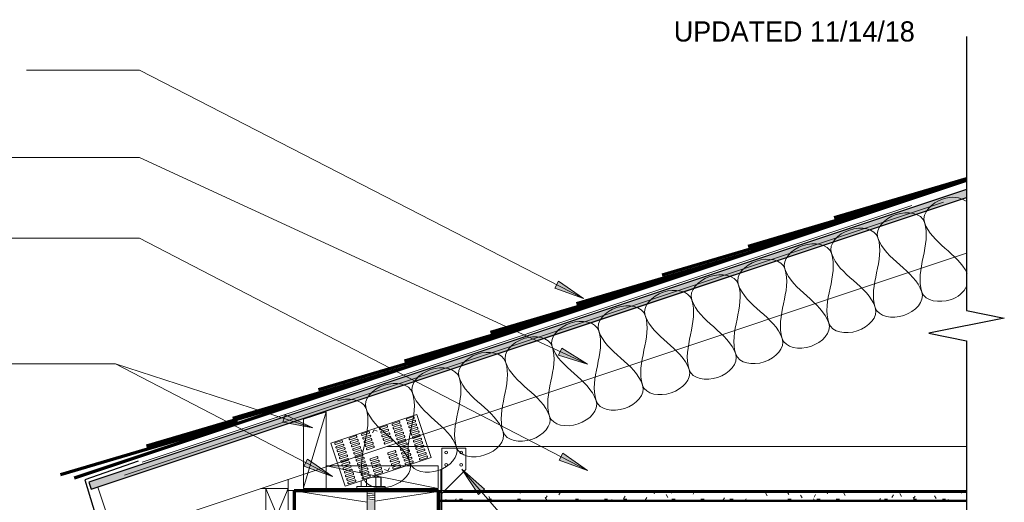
# Model space of a CAD drawing. Header units: inches. Extents: x 185 to 1314, y -40 to 187.
# Tile 22 of 28: x 936 to 1001, y 138 to 170. Entities that reach past the tile are written whole.
import ezdxf

# ---------------------------------------------------------------- set-up
doc = ezdxf.new("R2010")
doc.units = ezdxf.units.IN
doc.header["$MEASUREMENT"] = 0
for name, color, linetype, lineweight in [('A-ANNO-TEXT', 2, 'Continuous', 9), ('A-DETL', 5, 'Continuous', 9), ('A-DETL-GENF', 3, 'Continuous', 9), ('A-DETL-HLIN', 3, 'Continuous', 70), ('A-DETL-INSL', 8, 'Continuous', 9), ('A-DETL-LLIN', 3, 'Continuous', 9)]:
    doc.layers.add(name, color=color, linetype=linetype, lineweight=lineweight)

# ---------------------------------------------------------------- blocks, each defined once
blk = doc.blocks.new('Anchor Bolt8 - _OF_SHINGLE0')
at = {"layer": 'A-DETL-GENF'}
for p, q in [((-2, 7.25), (-0.84, 7.25)), ((-2, 7.25), (-2, 6.75)), ((-2, 6.75), (-0.84, 6.75)), ((-0.25, -2.5), (-0.25, 6.312)), ((0.25, -2.5), (0.25, 6.438)), ((-0.25, -1.75), (0.25, -1.805)), ((-0.25, -1.875), (0.25, -1.93)), ((-0.937, -2.5), (0.937, -2.5)), ((-0.937, -2.5), (-0.937, -2.625)), ((-0.25, -2), (0.25, -2.055)), ((-0.25, -2.125), (0.25, -2.18)), ((-0.25, -2.25), (0.25, -2.305)), ((-0.25, -2.375), (0.25, -2.432)), ((0.937, -2.5), (0.937, -2.625)), ((-0.937, -2.625), (0.937, -2.625)), ((-0.656, -2.625), (-0.656, -3.25)), ((-0.656, -3.25), (-0.091, -3.25)), ((-0.312, -2.625), (-0.312, -3.25)), ((-0.25, -3.25), (-0.25, -3.303)), ((-0.125, -3.25), (-0.099, -3.253)), ((0.313, -2.625), (0.313, -3.115)), ((0.656, -2.625), (0.656, -3.001))]:
    blk.add_line(p, q, dxfattribs=at)
for centre, radius, start, end in [((-0.562, 6.438), 0.812, 0, 72.53811), ((-0.688, 6.312), 0.438, 360, 31.45151)]:
    blk.add_arc(centre, radius, start, end, dxfattribs=at)
blk = doc.blocks.new('Gypsum Wallboar_OF_SHINGLE0')
at = {"layer": 'A-DETL-GENF'}
h = blk.add_hatch(dxfattribs=at)
h.set_pattern_fill('FP6_22', color=256, style=0, pattern_type=2)
h.set_pattern_definition([(0, (914.058, -8.614), (2.56, 0.64), [0.211, -1.709, 0.211, -1.709, -10.24]), (0, (914.058, -8.614), (2.56, 0.64), [-3.84, 0.211, -3.629, 0.211, -1.709, -4.48]), (0, (914.058, -8.614), (2.56, 0.64), [-9.6, 0.211, -1.069, 0.211, -2.989]), (120, (915.018, -8.294), (-1.83425626, 1.89702503), [0.211, -1.709, 0.211, -1.709, -10.24]), (120, (915.018, -8.294), (-1.83425626, 1.89702503), [-3.84, 0.211, -3.629, 0.211, -1.709, -4.48]), (120, (915.018, -8.294), (-1.83425626, 1.89702503), [-9.6, 0.211, -1.069, 0.211, -2.989]), (240, (915.338, -7.014), (-0.72574374, -2.53702503), [0.211, -1.709, 0.211, -1.709, -10.24]), (240, (915.338, -7.014), (-0.72574374, -2.53702503), [-3.84, 0.211, -3.629, 0.211, -1.709, -4.48]), (240, (915.338, -7.014), (-0.72574374, -2.53702503), [-9.6, 0.211, -1.069, 0.211, -2.989])])
h.paths.add_polyline_path([(0, 0.625), (0, 0), (34.937, 0), (34.937, 0.625), (0.306, 0.625), (0.177, 0.496), (0.177, 0.625)], flags=0)
at = {"layer": 'A-DETL-GENF', "lineweight": 30}
for p, q in [((0.177, 0.625), (0, 0.625)), ((0, 0.625), (0, 0)), ((0, 0), (34.937, 0)), ((34.937, 0.625), (0.306, 0.625))]:
    blk.add_line(p, q, dxfattribs=at)
at = {"layer": 'A-DETL-GENF'}
for p, q in [((0, 0.563), (0.177, 0.563)), ((0, 0.062), (34.937, 0.062)), ((0.244, 0.563), (34.937, 0.563))]:
    blk.add_line(p, q, dxfattribs=at)
blk = doc.blocks.new('Plywood-Section_OF_SHINGLE0')
at = {"layer": 'A-DETL-GENF'}
h = blk.add_hatch(dxfattribs=at)
h.set_pattern_fill('FP6_23', color=256, style=0, pattern_type=2)
h.set_pattern_definition([(341.565, (912.836, -7.746), (0.1404055, 0.42121526), []), (296.565, (912.836, -7.746), (0.42127508, -0.14042545), [0.628, -0.628]), (26.565, (912.836, -7.746), (0.42127508, -0.14042545), [0.628, -0.628])])
h.paths.add_polyline_path([(0, 0.5), (0, 0), (61.131, 0), (61.298, 0.5)], flags=0)
at = {"layer": 'A-DETL-GENF', "lineweight": 30}
for p, q in [((61.298, 0.5), (0, 0.5)), ((0, 0.5), (0, 0)), ((0, 0), (61.131, 0))]:
    blk.add_line(p, q, dxfattribs=at)
blk = doc.blocks.new('Dimension Lumbe_OF_SHINGLE0')
at = {"layer": 'A-DETL-GENF'}
for p, q in [((1.5, 0), (0, -3.5)), ((0, 0), (1.5, -3.5)), ((0, -3.5), (0, 0)), ((0, 0), (1.5, 0)), ((1.5, 0), (1.5, -3.5)), ((1.5, -3.5), (0, -3.5))]:
    blk.add_line(p, q, dxfattribs=at)
blk = doc.blocks.new('Break Line4 - B_OF_SHINGLE0')
at = {"layer": 'A-DETL-GENF', "lineweight": 30}
for p, q in [((-1, 0), (-0.5, 2.5)), ((-0.5, 2.5), (0.5, -2.5)), ((-19.155, 0), (-1, 0)), ((0.5, -2.5), (1, 0)), ((1, 0), (18.377, 0))]:
    blk.add_line(p, q, dxfattribs=at)

msp = doc.modelspace()

# ---------------------------------------------------------------- hatches: boundary and pattern name
at = {"layer": 'A-ANNO-TEXT'}
for points in [[(971.81239373, 152.39161482), (971.57155738, 151.92330303), (973.47056616, 151.24279207)], [(972.04813128, 147.94966199), (971.82739213, 147.47154871), (973.75357718, 146.87226522)], [(953.72181304, 143.53120364), (953.5591881, 143.03033318), (955.54274496, 142.66313886)], [(972.09961567, 140.99186733), (971.85706888, 140.52443911), (973.75357718, 139.83699035)], [(955.19201104, 140.59601479), (954.94919948, 140.12872406), (956.84531802, 139.440201)], [(966.52256214, 138.24920388), (966.92022842, 138.59442788), (965.41027699, 139.93210354)]]:
    msp.add_hatch(color=7, dxfattribs=at).paths.add_polyline_path(points, flags=0)
at = {"layer": 'A-DETL-GENF'}
h = msp.add_hatch(color=7, dxfattribs=at)
edge = h.paths.add_edge_path(flags=0)
edge.add_line((959.65493552, 129.84350197), (959.65493552, 137.85466959))
edge.add_line((959.65493552, 137.85466959), (959.15493552, 137.85466959))
edge.add_line((959.15493552, 137.85466959), (959.15493552, 129.71850197))
edge.add_spline(control_points=[(959.15493552, 129.71850197), (959.15535069, 129.64871427), (959.17331942, 129.50854732), (959.24721476, 129.3289689), (959.34858532, 129.18570093), (959.4629037, 129.07687387), (959.59584672, 128.99173581), (959.69406317, 128.95349226), (959.74449599, 128.93892665)], knot_values=[0, 0, 0, 0, 0.2093668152, 0.4186415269, 0.5759436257, 0.732750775, 0.8891892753, 1.0466714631, 1.0466714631, 1.0466714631, 1.0466714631], degree=3, periodic=0)
edge.add_line((959.74449599, 128.93892665), (959.74449599, 129.5844216))
edge.add_spline(control_points=[(959.74449599, 129.5844216), (959.7262426, 129.60918681), (959.69448863, 129.66255111), (959.66394224, 129.75064063), (959.65594309, 129.81248988), (959.65493552, 129.84350197)], knot_values=[0, 0, 0, 0, 0.0922958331, 0.1848230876, 0.2779084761, 0.2779084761, 0.2779084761, 0.2779084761], degree=3, periodic=0)

# ---------------------------------------------------------------- linework, layer by layer
at = {"layer": 'A-ANNO-TEXT', "color": 7}
for p, q in [((941.06528439, 166.36172603), (936.58450181, 166.36172603)), ((944.07145352, 166.36172603), (941.06528439, 166.36172603)), ((973.47056616, 151.24279207), (944.07145352, 166.36172603)), ((941.06528439, 160.57614411), (931.00450181, 160.57614411)), ((944.07145352, 160.57614411), (941.06528439, 160.57614411)), ((973.75357718, 146.87226522), (944.07145352, 160.57614411)), ((941.06528439, 155.23893533), (930.22450181, 155.23893533)), ((944.07145352, 155.23893533), (941.06528439, 155.23893533)), ((973.75357718, 139.83699035), (944.07145352, 155.23893533)), ((971.81239373, 152.39161482), (971.57155738, 151.92330303)), ((973.47056616, 151.24279207), (971.81239373, 152.39161482)), ((971.57155738, 151.92330303), (973.47056616, 151.24279207)), ((972.04813128, 147.94966199), (971.82739213, 147.47154871)), ((971.82739213, 147.47154871), (973.75357718, 146.87226522)), ((973.75357718, 146.87226522), (972.04813128, 147.94966199)), ((938.33813064, 146.90402411), (931.31950181, 146.90402411)), ((942.4811935, 146.90402411), (938.33813064, 146.90402411)), ((942.4811935, 146.90402411), (938.33813064, 146.90402411)), ((955.54274496, 142.66313886), (942.4811935, 146.90402411)), ((956.84531802, 139.440201), (942.4811935, 146.90402411)), ((953.72181304, 143.53120364), (953.5591881, 143.03033318)), ((955.54274496, 142.66313886), (953.72181304, 143.53120364)), ((953.5591881, 143.03033318), (955.54274496, 142.66313886)), ((972.09961567, 140.99186733), (971.85706888, 140.52443911)), ((973.75357718, 139.83699035), (972.09961567, 140.99186733)), ((955.19201104, 140.59601479), (954.94919948, 140.12872406)), ((956.84531802, 139.440201), (955.19201104, 140.59601479)), ((971.85706888, 140.52443911), (973.75357718, 139.83699035)), ((954.94919948, 140.12872406), (956.84531802, 139.440201)), ((966.92022842, 138.59442788), (965.41027699, 139.93210354)), ((965.41027699, 139.93210354), (966.52256214, 138.24920388)), ((965.41027699, 139.93210354), (972.79547932, 131.42502986)), ((966.52256214, 138.24920388), (966.92022842, 138.59442788))]:
    msp.add_line(p, q, dxfattribs=at)
at = {"layer": 'A-DETL', "lineweight": 70}
for p, q in [((990.0831547, 156.58981606), (998.85930583, 159.17859576)), ((939.74574243, 139.36196206), (998.85930583, 159.06648319)), ((984.39105492, 154.69244947), (996.14053922, 158.15829981)), ((978.69895513, 152.79508287), (990.44843943, 156.26093322)), ((973.00685534, 150.89771627), (984.75633964, 154.36356662)), ((967.31475555, 149.00034968), (979.06423985, 152.46620003)), ((961.62265576, 147.10298308), (973.37214007, 150.56883343)), ((955.93055597, 145.20561649), (967.68004028, 148.67146683)), ((950.23845619, 143.30824989), (961.98794049, 146.77410024)), ((944.5257902, 141.47373433), (956.2752745, 144.93958468)), ((938.83369041, 139.57636774), (950.58317471, 143.04221808))]:
    msp.add_line(p, q, dxfattribs=at)
at = {"layer": 'A-DETL'}
for p, q in [((944.23351344, 140.39872757), (995.22524071, 157.39597)), ((954.93055557, 143.2296771), (956.43055557, 143.7296771)), ((956.43055557, 143.7296771), (954.93055557, 138.68725197)), ((956.43055557, 143.7296771), (956.43055557, 138.65600197)), ((954.93055557, 138.65600197), (954.93055557, 143.2296771)), ((956.43055557, 140.15600197), (956.43055557, 138.65600197)), ((963.85930583, 140.15600197), (956.43055557, 140.15600197)), ((956.43055557, 140.15600197), (963.85930583, 138.65600197)), ((963.85930583, 138.65600197), (963.85930583, 140.15600197)), ((956.39930557, 138.65600197), (954.93055557, 138.65600197)), ((956.43055557, 138.65600197), (963.85930583, 138.65600197))]:
    msp.add_line(p, q, dxfattribs=at)
at = {"layer": 'A-DETL', "lineweight": 30}
for p, q in [((943.98188101, 140.46225145), (940.44682135, 139.21091089)), ((940.44682135, 139.21091089), (941.39694678, 136.10289518))]:
    msp.add_line(p, q, dxfattribs=at)
at = {"layer": 'A-DETL-HLIN'}
for p, q in [((963.86949599, 138.49975197), (954.30699599, 138.49975197)), ((954.30699599, 138.49975197), (954.30699599, 136.99975197)), ((963.86949599, 136.99975197), (963.86949599, 138.49975197))]:
    msp.add_line(p, q, dxfattribs=at)
at = {"layer": 'A-DETL-INSL'}
for points, start_tangent, end_tangent in [([(996.06877393, 156.2825705), (997.26780421, 157.82418086), (998.8669149, 157.65297261)], (-0.316227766, 0.9486832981), (0.826940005, -0.5622901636)), ([(992.98555321, 155.25483026), (994.18458349, 156.79644062), (996.06877393, 156.2825705)], (-0.316227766, 0.9486832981), (0.316227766, -0.9486832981)), ([(989.90233249, 154.22709002), (991.10136277, 155.76870038), (992.98555321, 155.25483026)], (-0.316227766, 0.9486832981), (0.316227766, -0.9486832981)), ([(996.06877393, 156.2825705), (995.89748389, 151.65773942)], (0.316227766, -0.9486832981), (0.316227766, -0.9486832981)), ([(998.88919854, 152.91446702), (996.06877393, 156.2825705)], (-0.4227789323, 0.9062328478), (-0.316227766, 0.9486832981)), ([(986.81911177, 153.19934978), (988.01814205, 154.74096014), (989.90233249, 154.22709002)], (-0.316227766, 0.9486832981), (0.316227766, -0.9486832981)), ([(992.98555321, 155.25483026), (992.81426317, 150.62999918)], (0.316227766, -0.9486832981), (0.316227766, -0.9486832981)), ([(995.89748389, 151.65773942), (992.98555321, 155.25483026)], (-0.316227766, 0.9486832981), (-0.316227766, 0.9486832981)), ([(983.73589105, 152.17160954), (984.93492133, 153.7132199), (986.81911177, 153.19934978)], (-0.316227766, 0.9486832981), (0.316227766, -0.9486832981)), ([(989.90233249, 154.22709002), (989.73104245, 149.60225894)], (0.316227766, -0.9486832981), (0.316227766, -0.9486832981)), ([(992.81426317, 150.62999918), (989.90233249, 154.22709002)], (-0.316227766, 0.9486832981), (-0.316227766, 0.9486832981)), ([(980.65267033, 151.1438693), (981.85170061, 152.68547966), (983.73589105, 152.17160954)], (-0.316227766, 0.9486832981), (0.316227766, -0.9486832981)), ([(986.81911177, 153.19934978), (986.64782173, 148.5745187)], (0.316227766, -0.9486832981), (0.316227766, -0.9486832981)), ([(989.73104245, 149.60225894), (986.81911177, 153.19934978)], (-0.316227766, 0.9486832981), (-0.316227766, 0.9486832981)), ([(983.73589105, 152.17160954), (983.56460101, 147.54677846)], (0.316227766, -0.9486832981), (0.316227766, -0.9486832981)), ([(986.64782173, 148.5745187), (983.73589105, 152.17160954)], (-0.316227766, 0.9486832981), (-0.316227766, 0.9486832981)), ([(995.89748389, 151.65773942), (997.78167433, 151.1438693), (998.8848264, 152.07017991)], (0.316227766, -0.9486832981), (0.4600684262, 0.8878834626)), ([(977.56944961, 150.11612906), (978.76847989, 151.65773942), (980.65267033, 151.1438693)], (-0.316227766, 0.9486832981), (0.316227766, -0.9486832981)), ([(992.81426317, 150.62999918), (994.69845361, 150.11612906), (995.89748389, 151.65773942)], (0.316227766, -0.9486832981), (-0.316227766, 0.9486832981)), ([(974.4862289, 149.08838882), (975.68525918, 150.62999918), (977.56944961, 150.11612906)], (-0.316227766, 0.9486832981), (0.316227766, -0.9486832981)), ([(980.65267033, 151.1438693), (980.48138029, 146.51903822)], (0.316227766, -0.9486832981), (0.316227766, -0.9486832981)), ([(983.56460101, 147.54677846), (980.65267033, 151.1438693)], (-0.316227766, 0.9486832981), (-0.316227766, 0.9486832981)), ([(977.56944961, 150.11612906), (977.39815957, 145.49129799)], (0.316227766, -0.9486832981), (0.316227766, -0.9486832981)), ([(980.48138029, 146.51903822), (977.56944961, 150.11612906)], (-0.316227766, 0.9486832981), (-0.316227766, 0.9486832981)), ([(989.73104245, 149.60225894), (991.61523289, 149.08838882), (992.81426317, 150.62999918)], (0.316227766, -0.9486832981), (-0.316227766, 0.9486832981)), ([(971.40300818, 148.06064858), (972.60203846, 149.60225894), (974.4862289, 149.08838882)], (-0.316227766, 0.9486832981), (0.316227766, -0.9486832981)), ([(986.64782173, 148.5745187), (988.53201217, 148.06064858), (989.73104245, 149.60225894)], (0.316227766, -0.9486832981), (-0.316227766, 0.9486832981)), ([(968.31978746, 147.03290834), (969.51881774, 148.5745187), (971.40300818, 148.06064858)], (-0.316227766, 0.9486832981), (0.316227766, -0.9486832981)), ([(974.4862289, 149.08838882), (974.31493886, 144.46355775)], (0.316227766, -0.9486832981), (0.316227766, -0.9486832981)), ([(977.39815957, 145.49129799), (974.4862289, 149.08838882)], (-0.316227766, 0.9486832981), (-0.316227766, 0.9486832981)), ([(983.56460101, 147.54677846), (985.44879145, 147.03290834), (986.64782173, 148.5745187)], (0.316227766, -0.9486832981), (-0.316227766, 0.9486832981)), ([(965.23656674, 146.00516811), (966.43559702, 147.54677846), (968.31978746, 147.03290834)], (-0.316227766, 0.9486832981), (0.316227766, -0.9486832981)), ([(971.40300818, 148.06064858), (971.23171814, 143.43581751)], (0.316227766, -0.9486832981), (0.316227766, -0.9486832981)), ([(974.31493886, 144.46355775), (971.40300818, 148.06064858)], (-0.316227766, 0.9486832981), (-0.316227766, 0.9486832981)), ([(980.48138029, 146.51903822), (982.36557073, 146.00516811), (983.56460101, 147.54677846)], (0.316227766, -0.9486832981), (-0.316227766, 0.9486832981)), ([(968.31978746, 147.03290834), (968.14849742, 142.40807727)], (0.316227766, -0.9486832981), (0.316227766, -0.9486832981)), ([(971.23171814, 143.43581751), (968.31978746, 147.03290834)], (-0.316227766, 0.9486832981), (-0.316227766, 0.9486832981)), ([(962.15334602, 144.97742787), (963.3523763, 146.51903822), (965.23656674, 146.00516811)], (-0.316227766, 0.9486832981), (0.316227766, -0.9486832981)), ([(977.39815957, 145.49129799), (979.28235001, 144.97742787), (980.48138029, 146.51903822)], (0.316227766, -0.9486832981), (-0.316227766, 0.9486832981)), ([(959.0701253, 143.94968763), (960.26915558, 145.49129799), (962.15334602, 144.97742787)], (-0.316227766, 0.9486832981), (0.316227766, -0.9486832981)), ([(965.23656674, 146.00516811), (965.0652767, 141.38033703)], (0.316227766, -0.9486832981), (0.316227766, -0.9486832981)), ([(968.14849742, 142.40807727), (965.23656674, 146.00516811)], (-0.316227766, 0.9486832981), (-0.316227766, 0.9486832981)), ([(974.31493886, 144.46355775), (976.19912929, 143.94968763), (977.39815957, 145.49129799)], (0.316227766, -0.9486832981), (-0.316227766, 0.9486832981)), ([(962.15334602, 144.97742787), (961.98205598, 140.35259679)], (0.316227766, -0.9486832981), (0.316227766, -0.9486832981)), ([(965.0652767, 141.38033703), (962.15334602, 144.97742787)], (-0.316227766, 0.9486832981), (-0.316227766, 0.9486832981)), ([(957.18593486, 144.46355775), (959.0701253, 143.94968763)], (0.9486832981, 0.316227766), (0.316227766, -0.9486832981)), ([(971.23171814, 143.43581751), (973.11590858, 142.92194739), (974.31493886, 144.46355775)], (0.316227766, -0.9486832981), (-0.316227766, 0.9486832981)), ([(959.0701253, 143.94968763), (958.89883526, 139.32485655)], (0.316227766, -0.9486832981), (0.316227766, -0.9486832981)), ([(961.98205598, 140.35259679), (959.0701253, 143.94968763)], (-0.316227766, 0.9486832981), (-0.316227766, 0.9486832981)), ([(968.14849742, 142.40807727), (970.03268786, 141.89420715), (971.23171814, 143.43581751)], (0.316227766, -0.9486832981), (-0.316227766, 0.9486832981)), ([(965.0652767, 141.38033703), (966.94946714, 140.86646691), (968.14849742, 142.40807727)], (0.316227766, -0.9486832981), (-0.316227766, 0.9486832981)), ([(961.98205598, 140.35259679), (963.86624642, 139.83872667), (965.0652767, 141.38033703)], (0.316227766, -0.9486832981), (-0.316227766, 0.9486832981)), ([(958.89883526, 139.32485655), (960.7830257, 138.81098643), (961.98205598, 140.35259679)], (0.316227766, -0.9486832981), (-0.316227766, 0.9486832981))]:
    msp.add_spline(points, degree=3, dxfattribs=dict(at, start_tangent=start_tangent, end_tangent=end_tangent))
at = {"layer": 'A-DETL-LLIN'}
for p, q in [((997.33512577, 157.61002314), (943.06519262, 139.52004542)), ((998.85930583, 154.23955666), (942.40859658, 135.42265358)), ((983.44801778, 152.79178459), (942.99135809, 139.30623136)), ((956.74877844, 141.65252728), (962.44087823, 143.54989387)), ((962.44087823, 143.54989387), (963.38956153, 140.70384398)), ((960.80044669, 142.93720257), (960.79723257, 142.87025042)), ((960.79723257, 142.87025042), (960.83997516, 142.81861716)), ((961.27478834, 143.09531646), (960.80044669, 142.93720257)), ((960.83997516, 142.81861716), (961.31431681, 142.97673105)), ((961.31753093, 143.0436832), (961.27478834, 143.09531646)), ((961.31431681, 142.97673105), (961.31753093, 143.0436832)), ((961.74912999, 143.25343034), (961.74591587, 143.18647818)), ((961.74591587, 143.18647818), (961.78865846, 143.13484493)), ((962.22347164, 143.41154422), (961.74912999, 143.25343034)), ((961.78865846, 143.13484493), (962.26300011, 143.29295881)), ((961.82818693, 143.01625952), (961.82497281, 142.94930736)), ((961.82497281, 142.94930736), (961.8677154, 142.8976741)), ((962.30252858, 143.1743734), (961.82818693, 143.01625952)), ((961.8677154, 142.8976741), (962.34205705, 143.05578799)), ((962.38158552, 142.93720257), (961.90724387, 142.77908869)), ((962.26621423, 143.35991097), (962.22347164, 143.41154422)), ((962.26300011, 143.29295881), (962.26621423, 143.35991097)), ((962.34527117, 143.12274014), (962.30252858, 143.1743734)), ((962.34205705, 143.05578799), (962.34527117, 143.12274014)), ((962.42432811, 142.88556932), (962.38158552, 142.93720257)), ((962.42111399, 142.81861716), (962.42432811, 142.88556932)), ((958.78128056, 142.19826641), (958.78449468, 142.26521857)), ((958.78449468, 142.26521857), (959.25883633, 142.42333245)), ((959.2983648, 142.30474704), (958.82402315, 142.14663316)), ((959.25883633, 142.42333245), (959.30157892, 142.3716992)), ((959.30157892, 142.3716992), (959.2983648, 142.30474704)), ((959.49928905, 142.32881142), (959.60409222, 142.53841775)), ((959.60409222, 142.53841775), (959.81369855, 142.43361459)), ((959.97034881, 142.66050328), (959.96713469, 142.59355112)), ((959.96713469, 142.59355112), (960.00987728, 142.54191787)), ((960.44469045, 142.81861716), (959.97034881, 142.66050328)), ((960.00987728, 142.54191787), (960.48421893, 142.70003175)), ((960.04619163, 142.3563803), (960.04940575, 142.42333245)), ((960.08893422, 142.30474704), (960.04619163, 142.3563803)), ((960.04940575, 142.42333245), (960.5237474, 142.58144634)), ((960.56327587, 142.46286093), (960.08893422, 142.30474704)), ((960.12846269, 142.18616163), (960.60280434, 142.34427551)), ((960.64233281, 142.2256901), (960.16799116, 142.06757622)), ((960.48743305, 142.76698391), (960.44469045, 142.81861716)), ((960.48421893, 142.70003175), (960.48743305, 142.76698391)), ((960.5237474, 142.58144634), (960.56648999, 142.52981308)), ((960.56648999, 142.52981308), (960.56327587, 142.46286093)), ((960.60280434, 142.34427551), (960.64554693, 142.29264226)), ((960.64554693, 142.29264226), (960.64233281, 142.2256901)), ((960.87628951, 142.63307959), (960.87950363, 142.70003175)), ((960.9190321, 142.58144634), (960.87628951, 142.63307959)), ((960.87950363, 142.70003175), (961.35384528, 142.85814563)), ((961.39337375, 142.73956022), (960.9190321, 142.58144634)), ((960.95534645, 142.39590877), (960.95856057, 142.46286093)), ((960.99808905, 142.34427551), (960.95534645, 142.39590877)), ((960.95856057, 142.46286093), (961.43290222, 142.62097481)), ((961.47243069, 142.5023894), (960.99808905, 142.34427551)), ((961.0344034, 142.15873794), (961.03761752, 142.2256901)), ((961.03761752, 142.2256901), (961.51195917, 142.38380398)), ((961.55148764, 142.26521857), (961.07714599, 142.10710469)), ((961.35384528, 142.85814563), (961.39658787, 142.80651238)), ((961.39658787, 142.80651238), (961.39337375, 142.73956022)), ((961.43290222, 142.62097481), (961.47564482, 142.56934155)), ((961.47564482, 142.56934155), (961.47243069, 142.5023894)), ((961.51195917, 142.38380398), (961.55470176, 142.33217073)), ((961.55470176, 142.33217073), (961.55148764, 142.26521857)), ((961.90724387, 142.77908869), (961.90402975, 142.71213653)), ((961.90402975, 142.71213653), (961.94677234, 142.66050328)), ((961.94677234, 142.66050328), (962.42111399, 142.81861716)), ((961.98630081, 142.54191787), (961.98308669, 142.47496571)), ((961.98308669, 142.47496571), (962.02582929, 142.42333245)), ((962.46064246, 142.70003175), (961.98630081, 142.54191787)), ((962.02582929, 142.42333245), (962.50017093, 142.58144634)), ((962.06535776, 142.30474704), (962.06214363, 142.23779488)), ((962.06214363, 142.23779488), (962.10488623, 142.18616163)), ((962.5396994, 142.46286093), (962.06535776, 142.30474704)), ((962.10488623, 142.18616163), (962.57922788, 142.34427551)), ((962.61875635, 142.2256901), (962.1444147, 142.06757622)), ((962.50338505, 142.6483985), (962.46064246, 142.70003175)), ((962.50017093, 142.58144634), (962.50338505, 142.6483985)), ((962.582442, 142.41122767), (962.5396994, 142.46286093)), ((962.57922788, 142.34427551), (962.582442, 142.41122767)), ((962.66149894, 142.17405685), (962.61875635, 142.2256901)), ((957.69746174, 138.80647738), (956.74877844, 141.65252728)), ((957.00249938, 141.60533935), (957.0057135, 141.67229151)), ((957.04524197, 141.5537061), (957.00249938, 141.60533935)), ((957.0057135, 141.67229151), (957.48005515, 141.83040539)), ((957.51958362, 141.71181998), (957.04524197, 141.5537061)), ((957.08477044, 141.43512069), (957.55911209, 141.59323457)), ((957.48005515, 141.83040539), (957.52279774, 141.77877214)), ((957.52279774, 141.77877214), (957.51958362, 141.71181998)), ((957.55911209, 141.59323457), (957.60185468, 141.54160131)), ((957.95118268, 141.92156712), (957.9543968, 141.98851928)), ((957.99392527, 141.86993386), (957.95118268, 141.92156712)), ((957.9543968, 141.98851928), (958.42873845, 142.14663316)), ((958.46826692, 142.02804775), (957.99392527, 141.86993386)), ((958.03023962, 141.68439629), (958.03345374, 141.75134845)), ((958.07298221, 141.63276304), (958.03023962, 141.68439629)), ((958.03345374, 141.75134845), (958.50779539, 141.90946233)), ((958.54732386, 141.79087692), (958.07298221, 141.63276304)), ((958.58685233, 141.67229151), (958.11251068, 141.51417763)), ((958.42873845, 142.14663316), (958.47148104, 142.09499991)), ((958.47148104, 142.09499991), (958.46826692, 142.02804775)), ((958.50779539, 141.90946233), (958.55053798, 141.85782908)), ((958.55053798, 141.85782908), (958.54732386, 141.79087692)), ((958.62959492, 141.62065826), (958.58685233, 141.67229151)), ((958.6263808, 141.5537061), (958.62959492, 141.62065826)), ((958.82402315, 142.14663316), (958.78128056, 142.19826641)), ((958.8603375, 141.96109559), (958.86355162, 142.02804775)), ((958.9030801, 141.90946233), (958.8603375, 141.96109559)), ((958.86355162, 142.02804775), (959.33789327, 142.18616163)), ((959.37742174, 142.06757622), (958.9030801, 141.90946233)), ((958.93939445, 141.72392476), (958.94260857, 141.79087692)), ((958.98213704, 141.67229151), (958.93939445, 141.72392476)), ((958.94260857, 141.79087692), (959.41695022, 141.94899081)), ((959.45647869, 141.83040539), (958.98213704, 141.67229151)), ((959.49600716, 141.71181998), (959.02166551, 141.5537061)), ((959.06119398, 141.43512069), (959.53553563, 141.59323457)), ((959.33789327, 142.18616163), (959.38063587, 142.13452838)), ((959.38063587, 142.13452838), (959.37742174, 142.06757622)), ((959.41695022, 141.94899081), (959.45969281, 141.89735755)), ((959.45969281, 141.89735755), (959.45647869, 141.83040539)), ((959.53874975, 141.66018673), (959.49600716, 141.71181998)), ((959.53553563, 141.59323457), (959.53874975, 141.66018673)), ((960.12524857, 142.11920947), (960.12846269, 142.18616163)), ((960.16799116, 142.06757622), (960.12524857, 142.11920947)), ((960.20430551, 141.88203865), (960.20751963, 141.94899081)), ((960.2470481, 141.83040539), (960.20430551, 141.88203865)), ((960.20751963, 141.94899081), (960.68186128, 142.10710469)), ((960.72138975, 141.98851928), (960.2470481, 141.83040539)), ((960.28336245, 141.64486782), (960.28657657, 141.71181998)), ((960.32610504, 141.59323457), (960.28336245, 141.64486782)), ((960.28657657, 141.71181998), (960.76091822, 141.86993386)), ((960.80044669, 141.75134845), (960.32610504, 141.59323457)), ((960.68186128, 142.10710469), (960.72460387, 142.05547143)), ((960.72460387, 142.05547143), (960.72138975, 141.98851928)), ((960.76091822, 141.86993386), (960.80366081, 141.81830061)), ((960.80366081, 141.81830061), (960.80044669, 141.75134845)), ((961.07714599, 142.10710469), (961.0344034, 142.15873794)), ((961.11346034, 141.92156712), (961.11667446, 141.98851928)), ((961.15620293, 141.86993386), (961.11346034, 141.92156712)), ((961.11667446, 141.98851928), (961.59101611, 142.14663316)), ((961.63054458, 142.02804775), (961.15620293, 141.86993386)), ((961.19251728, 141.68439629), (961.1957314, 141.75134845)), ((961.23525987, 141.63276304), (961.19251728, 141.68439629)), ((961.1957314, 141.75134845), (961.67007305, 141.90946233)), ((961.70960152, 141.79087692), (961.23525987, 141.63276304)), ((961.27478834, 141.51417763), (961.74912999, 141.67229151)), ((961.59101611, 142.14663316), (961.6337587, 142.09499991)), ((961.6337587, 142.09499991), (961.63054458, 142.02804775)), ((961.67007305, 141.90946233), (961.71281564, 141.85782908)), ((961.71281564, 141.85782908), (961.70960152, 141.79087692)), ((961.74912999, 141.67229151), (961.79187258, 141.62065826)), ((961.79187258, 141.62065826), (961.78865846, 141.5537061)), ((962.1444147, 142.06757622), (962.14120058, 142.00062406)), ((962.14120058, 142.00062406), (962.18394317, 141.94899081)), ((962.18394317, 141.94899081), (962.65828482, 142.10710469)), ((962.22347164, 141.83040539), (962.22025752, 141.76345324)), ((962.22025752, 141.76345324), (962.26300011, 141.71181998)), ((962.69781329, 141.98851928), (962.22347164, 141.83040539)), ((962.26300011, 141.71181998), (962.73734176, 141.86993386)), ((962.30252858, 141.59323457), (962.29931446, 141.52628241)), ((962.77687023, 141.75134845), (962.30252858, 141.59323457)), ((962.34205705, 141.47464916), (962.8163987, 141.63276304)), ((962.65828482, 142.10710469), (962.66149894, 142.17405685)), ((962.74055588, 141.93688602), (962.69781329, 141.98851928)), ((962.73734176, 141.86993386), (962.74055588, 141.93688602)), ((962.81961282, 141.6997152), (962.77687023, 141.75134845)), ((962.8163987, 141.63276304), (962.81961282, 141.6997152)), ((957.08155632, 141.36816853), (957.08477044, 141.43512069)), ((957.12429891, 141.31653527), (957.08155632, 141.36816853)), ((957.59864056, 141.47464916), (957.12429891, 141.31653527)), ((957.16061326, 141.1309977), (957.16382738, 141.19794986)), ((957.20335585, 141.07936445), (957.16061326, 141.1309977)), ((957.16382738, 141.19794986), (957.63816903, 141.35606374)), ((957.6776975, 141.23747833), (957.20335585, 141.07936445)), ((957.2396702, 140.89382688), (957.24288432, 140.96077904)), ((957.24288432, 140.96077904), (957.71722597, 141.11889292)), ((957.75675444, 141.00030751), (957.28241279, 140.84219362)), ((957.60185468, 141.54160131), (957.59864056, 141.47464916)), ((957.63816903, 141.35606374), (957.68091162, 141.30443049)), ((957.68091162, 141.30443049), (957.6776975, 141.23747833)), ((957.71722597, 141.11889292), (957.75996856, 141.06725967)), ((957.75996856, 141.06725967), (957.75675444, 141.00030751)), ((958.11251068, 141.51417763), (958.10929656, 141.44722547)), ((958.10929656, 141.44722547), (958.15203915, 141.39559222)), ((958.15203915, 141.39559222), (958.6263808, 141.5537061)), ((958.1883535, 141.21005464), (958.19156762, 141.2770068)), ((958.23109609, 141.15842139), (958.1883535, 141.21005464)), ((958.19156762, 141.2770068), (958.66590927, 141.43512069)), ((958.70543774, 141.31653527), (958.23109609, 141.15842139)), ((958.26741044, 140.97288382), (958.27062456, 141.03983598)), ((958.31015303, 140.92125057), (958.26741044, 140.97288382)), ((958.27062456, 141.03983598), (958.74496621, 141.19794986)), ((958.78449468, 141.07936445), (958.31015303, 140.92125057)), ((958.34968151, 140.80266515), (958.82402315, 140.96077904)), ((958.66590927, 141.43512069), (958.70865186, 141.38348743)), ((958.70865186, 141.38348743), (958.70543774, 141.31653527)), ((958.74496621, 141.19794986), (958.7877088, 141.14631661)), ((958.7877088, 141.14631661), (958.78449468, 141.07936445)), ((958.82402315, 140.96077904), (958.86676575, 140.90914578)), ((958.86676575, 140.90914578), (958.86355162, 140.84219362)), ((959.02166551, 141.5537061), (959.01845139, 141.48675394)), ((959.01845139, 141.48675394), (959.06119398, 141.43512069)), ((959.10072245, 141.31653527), (959.09750833, 141.24958312)), ((959.09750833, 141.24958312), (959.14025092, 141.19794986)), ((959.5750641, 141.47464916), (959.10072245, 141.31653527)), ((959.14025092, 141.19794986), (959.61459257, 141.35606374)), ((959.61780669, 141.4230159), (959.5750641, 141.47464916)), ((959.61459257, 141.35606374), (959.61780669, 141.4230159)), ((960.45239176, 141.43725197), (998.85930583, 141.43725197)), ((960.5237474, 141.00030751), (960.52053328, 140.93335535)), ((960.52053328, 140.93335535), (960.56327587, 140.8817221)), ((960.99808905, 141.15842139), (960.5237474, 141.00030751)), ((960.56327587, 140.8817221), (961.03761752, 141.03983598)), ((960.60280434, 140.76313668), (961.07714599, 140.92125057)), ((961.04083164, 141.10678814), (960.99808905, 141.15842139)), ((961.03761752, 141.03983598), (961.04083164, 141.10678814)), ((961.07714599, 140.92125057), (961.11988858, 140.86961731)), ((961.27157422, 141.44722547), (961.27478834, 141.51417763)), ((961.31431681, 141.39559222), (961.27157422, 141.44722547)), ((961.78865846, 141.5537061), (961.31431681, 141.39559222)), ((961.35063116, 141.21005464), (961.35384528, 141.2770068)), ((961.39337375, 141.15842139), (961.35063116, 141.21005464)), ((961.35384528, 141.2770068), (961.82818693, 141.43512069)), ((961.8677154, 141.31653527), (961.39337375, 141.15842139)), ((961.4296881, 140.97288382), (961.43290222, 141.03983598)), ((961.47243069, 140.92125057), (961.4296881, 140.97288382)), ((961.43290222, 141.03983598), (961.90724387, 141.19794986)), ((961.94677234, 141.07936445), (961.47243069, 140.92125057)), ((961.51195917, 140.80266515), (961.98630081, 140.96077904)), ((961.82818693, 141.43512069), (961.87092952, 141.38348743)), ((961.87092952, 141.38348743), (961.8677154, 141.31653527)), ((961.90724387, 141.19794986), (961.94998646, 141.14631661)), ((961.94998646, 141.14631661), (961.94677234, 141.07936445)), ((961.98630081, 140.96077904), (962.02904341, 140.90914578)), ((962.02904341, 140.90914578), (962.02582929, 140.84219362)), ((962.29931446, 141.52628241), (962.34205705, 141.47464916)), ((962.38158552, 141.35606374), (962.3783714, 141.28911159)), ((962.3783714, 141.28911159), (962.42111399, 141.23747833)), ((962.85592717, 141.51417763), (962.38158552, 141.35606374)), ((962.42111399, 141.23747833), (962.89545564, 141.39559222)), ((962.46064246, 141.11889292), (962.45742834, 141.05194076)), ((962.45742834, 141.05194076), (962.50017093, 141.00030751)), ((962.93498411, 141.2770068), (962.46064246, 141.11889292)), ((962.50017093, 141.00030751), (962.97451258, 141.15842139)), ((963.01404105, 141.03983598), (962.5396994, 140.8817221)), ((962.57922788, 140.76313668), (963.05356952, 140.92125057)), ((962.89866976, 141.46254437), (962.85592717, 141.51417763)), ((962.89545564, 141.39559222), (962.89866976, 141.46254437)), ((962.9777267, 141.22537355), (962.93498411, 141.2770068)), ((962.97451258, 141.15842139), (962.9777267, 141.22537355)), ((963.05678365, 140.98820272), (963.01404105, 141.03983598)), ((963.05356952, 140.92125057), (963.05678365, 140.98820272)), ((965.65959135, 141.31225197), (964.09911566, 141.31225197)), ((964.09911566, 141.31225197), (964.09911566, 139.92505685)), ((964.09911566, 141.31225197), (965.69010592, 141.31225197)), ((964.09911566, 138.31225197), (964.09911566, 141.31225197)), ((965.69010592, 141.31225197), (965.69010592, 139.90324223)), ((957.28241279, 140.84219362), (957.2396702, 140.89382688)), ((957.31872714, 140.65665605), (957.32194127, 140.72360821)), ((957.36146974, 140.6050228), (957.31872714, 140.65665605)), ((957.32194127, 140.72360821), (957.79628291, 140.8817221)), ((957.83581139, 140.76313668), (957.36146974, 140.6050228)), ((957.39778409, 140.41948523), (957.40099821, 140.48643739)), ((957.44052668, 140.36785198), (957.39778409, 140.41948523)), ((957.40099821, 140.48643739), (957.87533986, 140.64455127)), ((957.91486833, 140.52596586), (957.44052668, 140.36785198)), ((957.48005515, 140.24926656), (957.9543968, 140.40738045)), ((957.99392527, 140.28879503), (957.51958362, 140.13068115)), ((963.38956153, 140.70384398), (957.69746174, 138.80647738)), ((957.79628291, 140.8817221), (957.83902551, 140.83008884)), ((957.83902551, 140.83008884), (957.83581139, 140.76313668)), ((957.87533986, 140.64455127), (957.91808245, 140.59291802)), ((957.91808245, 140.59291802), (957.91486833, 140.52596586)), ((957.9543968, 140.40738045), (957.99713939, 140.35574719)), ((957.99713939, 140.35574719), (957.99392527, 140.28879503)), ((958.34646738, 140.735713), (958.34968151, 140.80266515)), ((958.38920998, 140.68407974), (958.34646738, 140.735713)), ((958.86355162, 140.84219362), (958.38920998, 140.68407974)), ((958.42552433, 140.49854217), (958.42873845, 140.56549433)), ((958.46826692, 140.44690892), (958.42552433, 140.49854217)), ((958.42873845, 140.56549433), (958.9030801, 140.72360821)), ((958.94260857, 140.6050228), (958.46826692, 140.44690892)), ((958.50458127, 140.26137135), (958.50779539, 140.3283235)), ((958.54732386, 140.20973809), (958.50458127, 140.26137135)), ((958.50779539, 140.3283235), (958.98213704, 140.48643739)), ((959.02166551, 140.36785198), (958.54732386, 140.20973809)), ((958.9030801, 140.72360821), (958.94582269, 140.67197496)), ((958.94582269, 140.67197496), (958.94260857, 140.6050228)), ((958.98213704, 140.48643739), (959.02487963, 140.43480413)), ((959.02487963, 140.43480413), (959.02166551, 140.36785198)), ((959.33789327, 140.6050228), (959.33467915, 140.53807064)), ((959.33467915, 140.53807064), (959.37742174, 140.48643739)), ((959.81223492, 140.76313668), (959.33789327, 140.6050228)), ((959.37742174, 140.48643739), (959.85176339, 140.64455127)), ((959.41695022, 140.36785198), (959.41373609, 140.30089982)), ((959.41373609, 140.30089982), (959.45647869, 140.24926656)), ((959.89129186, 140.52596586), (959.41695022, 140.36785198)), ((959.45647869, 140.24926656), (959.93082034, 140.40738045)), ((959.97034881, 140.28879503), (959.49600716, 140.13068115)), ((959.85497751, 140.71150343), (959.81223492, 140.76313668)), ((959.85176339, 140.64455127), (959.85497751, 140.71150343)), ((959.93403446, 140.4743326), (959.89129186, 140.52596586)), ((959.93082034, 140.40738045), (959.93403446, 140.4743326)), ((960.0130914, 140.23716178), (959.97034881, 140.28879503)), ((960.59959022, 140.69618452), (960.60280434, 140.76313668)), ((960.64233281, 140.64455127), (960.59959022, 140.69618452)), ((961.11667446, 140.80266515), (960.64233281, 140.64455127)), ((960.67864716, 140.4590137), (960.68186128, 140.52596586)), ((960.72138975, 140.40738045), (960.67864716, 140.4590137)), ((960.68186128, 140.52596586), (961.15620293, 140.68407974)), ((961.1957314, 140.56549433), (960.72138975, 140.40738045)), ((960.7577041, 140.22184288), (960.76091822, 140.28879503)), ((960.76091822, 140.28879503), (961.23525987, 140.44690892)), ((961.27478834, 140.3283235), (960.80044669, 140.17020962)), ((961.11988858, 140.86961731), (961.11667446, 140.80266515)), ((961.15620293, 140.68407974), (961.19894552, 140.63244649)), ((961.19894552, 140.63244649), (961.1957314, 140.56549433)), ((961.23525987, 140.44690892), (961.27800246, 140.39527566)), ((961.27800246, 140.39527566), (961.27478834, 140.3283235)), ((961.50874504, 140.735713), (961.51195917, 140.80266515)), ((961.55148764, 140.68407974), (961.50874504, 140.735713)), ((962.02582929, 140.84219362), (961.55148764, 140.68407974)), ((961.58780199, 140.49854217), (961.59101611, 140.56549433)), ((961.63054458, 140.44690892), (961.58780199, 140.49854217)), ((961.59101611, 140.56549433), (962.06535776, 140.72360821)), ((962.10488623, 140.6050228), (961.63054458, 140.44690892)), ((961.67007305, 140.3283235), (961.66685893, 140.26137135)), ((961.66685893, 140.26137135), (961.70960152, 140.20973809)), ((962.1444147, 140.48643739), (961.67007305, 140.3283235)), ((961.70960152, 140.20973809), (962.18394317, 140.36785198)), ((962.06535776, 140.72360821), (962.10810035, 140.67197496)), ((962.10810035, 140.67197496), (962.10488623, 140.6050228)), ((962.18715729, 140.43480413), (962.1444147, 140.48643739)), ((962.18394317, 140.36785198), (962.18715729, 140.43480413)), ((962.5396994, 140.8817221), (962.53648528, 140.81476994)), ((962.53648528, 140.81476994), (962.57922788, 140.76313668)), ((962.61554223, 140.57759911), (962.61875635, 140.64455127)), ((962.65828482, 140.52596586), (962.61554223, 140.57759911)), ((962.61875635, 140.64455127), (963.093098, 140.80266515)), ((963.13262647, 140.68407974), (962.65828482, 140.52596586)), ((963.093098, 140.80266515), (963.13584059, 140.7510319)), ((963.13584059, 140.7510319), (963.13262647, 140.68407974)), ((957.47684103, 140.18231441), (957.48005515, 140.24926656)), ((957.51958362, 140.13068115), (957.47684103, 140.18231441)), ((957.55589797, 139.94514358), (957.55911209, 140.01209574)), ((957.59864056, 139.89351033), (957.55589797, 139.94514358)), ((957.55911209, 140.01209574), (958.03345374, 140.17020962)), ((958.07298221, 140.05162421), (957.59864056, 139.89351033)), ((957.63495491, 139.70797276), (957.63816903, 139.77492491)), ((957.6776975, 139.6563395), (957.63495491, 139.70797276)), ((957.63816903, 139.77492491), (958.11251068, 139.9330388)), ((958.15203915, 139.81445339), (957.6776975, 139.6563395)), ((957.71722597, 139.53775409), (958.19156762, 139.69586797)), ((958.03345374, 140.17020962), (958.07619633, 140.11857637)), ((958.07619633, 140.11857637), (958.07298221, 140.05162421)), ((958.11251068, 139.9330388), (958.15525327, 139.88140554)), ((958.15525327, 139.88140554), (958.15203915, 139.81445339)), ((958.19156762, 139.69586797), (958.23431021, 139.64423472)), ((958.23431021, 139.64423472), (958.23109609, 139.57728256)), ((958.58363821, 140.02420052), (958.58685233, 140.09115268)), ((958.6263808, 139.97256727), (958.58363821, 140.02420052)), ((958.58685233, 140.09115268), (959.06119398, 140.24926656)), ((959.10072245, 140.13068115), (958.6263808, 139.97256727)), ((958.66269515, 139.7870297), (958.66590927, 139.85398186)), ((958.70543774, 139.73539644), (958.66269515, 139.7870297)), ((958.66590927, 139.85398186), (959.14025092, 140.01209574)), ((959.17977939, 139.89351033), (958.70543774, 139.73539644)), ((958.74175209, 139.54985887), (958.74496621, 139.61681103)), ((958.74496621, 139.61681103), (959.21930786, 139.77492491)), ((959.25883633, 139.6563395), (958.78449468, 139.49822562)), ((959.06119398, 140.24926656), (959.10393657, 140.19763331)), ((959.10393657, 140.19763331), (959.10072245, 140.13068115)), ((959.14025092, 140.01209574), (959.18299351, 139.96046248)), ((959.18299351, 139.96046248), (959.17977939, 139.89351033)), ((959.21930786, 139.77492491), (959.26205045, 139.72329166)), ((959.26205045, 139.72329166), (959.25883633, 139.6563395)), ((959.49600716, 140.13068115), (959.49279304, 140.06372899)), ((959.49279304, 140.06372899), (959.53553563, 140.01209574)), ((959.53553563, 140.01209574), (960.00987728, 140.17020962)), ((959.5750641, 139.89351033), (959.57184998, 139.82655817)), ((959.57184998, 139.82655817), (959.61459257, 139.77492491)), ((960.04940575, 140.05162421), (959.5750641, 139.89351033)), ((959.61459257, 139.77492491), (960.08893422, 139.9330388)), ((959.65412104, 139.6563395), (959.65090692, 139.58938734)), ((960.12846269, 139.81445339), (959.65412104, 139.6563395)), ((959.69364951, 139.53775409), (960.16799116, 139.69586797)), ((960.00987728, 140.17020962), (960.0130914, 140.23716178)), ((960.09214834, 139.99999096), (960.04940575, 140.05162421)), ((960.08893422, 139.9330388), (960.09214834, 139.99999096)), ((960.17120528, 139.76282013), (960.12846269, 139.81445339)), ((960.16799116, 139.69586797), (960.17120528, 139.76282013)), ((960.51324704, 139.81095327), (960.30364072, 139.91575643)), ((960.61805021, 140.0205596), (960.51324704, 139.81095327)), ((960.80044669, 140.17020962), (960.7577041, 140.22184288)), ((960.83997516, 140.05162421), (960.83676104, 139.98467205)), ((960.83676104, 139.98467205), (960.87950363, 139.9330388)), ((961.31431681, 140.20973809), (960.83997516, 140.05162421)), ((960.87950363, 139.9330388), (961.35384528, 140.09115268)), ((961.3570594, 140.15810484), (961.31431681, 140.20973809)), ((961.35384528, 140.09115268), (961.3570594, 140.15810484)), ((964.09911566, 139.92505685), (964.03661566, 139.86306498)), ((964.03661566, 139.86306498), (964.03661566, 136.68725197)), ((964.0889255, 139.91494954), (964.0889255, 138.24975197)), ((965.69010592, 139.90324223), (964.09911566, 138.31225197)), ((953.92180583, 138.50363219), (953.92180583, 139.26039)), ((957.71401185, 139.47080193), (957.71722597, 139.53775409)), ((957.75675444, 139.41916868), (957.71401185, 139.47080193)), ((958.23109609, 139.57728256), (957.75675444, 139.41916868)), ((957.79306879, 139.23363111), (957.79628291, 139.30058327)), ((957.83581139, 139.18199785), (957.79306879, 139.23363111)), ((957.79628291, 139.30058327), (958.27062456, 139.45869715)), ((958.31015303, 139.34011174), (957.83581139, 139.18199785)), ((957.87533986, 139.06341244), (957.87212574, 138.99646028)), ((957.87212574, 138.99646028), (957.91486833, 138.94482703)), ((958.34968151, 139.22152632), (957.87533986, 139.06341244)), ((957.91486833, 138.94482703), (958.38920998, 139.10294091)), ((958.27062456, 139.45869715), (958.31336716, 139.40706389)), ((958.31336716, 139.40706389), (958.31015303, 139.34011174)), ((958.3924241, 139.16989307), (958.34968151, 139.22152632)), ((958.38920998, 139.10294091), (958.3924241, 139.16989307)), ((958.78449468, 139.49822562), (958.74175209, 139.54985887)), ((958.74975698, 139.15724246), (958.74975698, 138.77759678)), ((958.82402315, 139.37964021), (958.82080903, 139.31268805)), ((958.82080903, 139.31268805), (958.86355162, 139.26105479)), ((959.2983648, 139.53775409), (958.82402315, 139.37964021)), ((958.86355162, 139.26105479), (959.33789327, 139.41916868)), ((959.34110739, 139.48612084), (959.2983648, 139.53775409)), ((959.33789327, 139.41916868), (959.34110739, 139.48612084)), ((959.65090692, 139.58938734), (959.69364951, 139.53775409)), ((959.65329414, 139.40745391), (959.65329414, 139.45842151)), ((960.07160182, 139.40745391), (959.65329414, 139.40745391)), ((960.07160182, 138.77759678), (960.07160182, 139.40745391)), ((942.40859658, 135.42265358), (941.3017994, 138.74304513)), ((952.42180583, 138.65299171), (952.09961095, 138.65299171)), ((953.92180583, 138.50363219), (998.85930583, 138.50363219)), ((954.30699599, 138.49975197), (959.15493552, 137.73428784)), ((956.05621964, 138.43725197), (963.92180583, 138.43725197)), ((958.74975698, 138.77759678), (958.46743552, 138.77759678)), ((958.46743552, 138.77759678), (958.46743552, 138.65600197)), ((958.46743552, 138.65600197), (960.34243552, 138.65600197)), ((963.85930583, 138.43725197), (959.65493552, 137.80454822)), ((960.34243552, 138.77759678), (960.07160182, 138.77759678)), ((960.34243552, 138.65600197), (960.34243552, 138.77759678)), ((964.0889255, 136.68725197), (964.0889255, 138.24975197)), ((964.0889255, 138.18725197), (964.0889255, 136.68725197))]:
    msp.add_line(p, q, dxfattribs=at)
for centre in [(964.37757978, 141.0331999), (965.3783528, 141.03022557), (964.37757978, 140.21884293), (965.37801744, 140.21919958)]:
    msp.add_circle(centre, 0.0855, dxfattribs=at)

# ---------------------------------------------------------------- block references
at = {"layer": 'A-DETL-GENF'}
for name, p, rotation in [('Break Line4 - B_OF_SHINGLE0', (998.85930583, 149.43725197), 269.9999999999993), ('Plywood-Section_OF_SHINGLE0', (940.86491517, 138.59741705), 18.43494882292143), ('Anchor Bolt8 - _OF_SHINGLE0', (959.40493552, 136.15600197), 180), ('Dimension Lumbe_OF_SHINGLE0', (953.92180583, 135.15299171), 180)]:
    msp.add_blockref(name, p, dxfattribs=dict(at, rotation=rotation))
msp.add_blockref('Gypsum Wallboar_OF_SHINGLE0', (963.92180583, 137.81613219), dxfattribs=at)

# ---------------------------------------------------------------- texts
at = {"layer": 'A-ANNO-TEXT', "color": 7, "insert": (979.46263625, 169.59153076), "char_height": 1.3341121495, "width": 20.97, "attachment_point": 1, "line_spacing_factor": 1.070803}
msp.add_mtext('\\fStylus BT|b0|i0|c0|p34|;UPDATED 11/14/18', dxfattribs=at)

doc.saveas('drawing.dxf')
